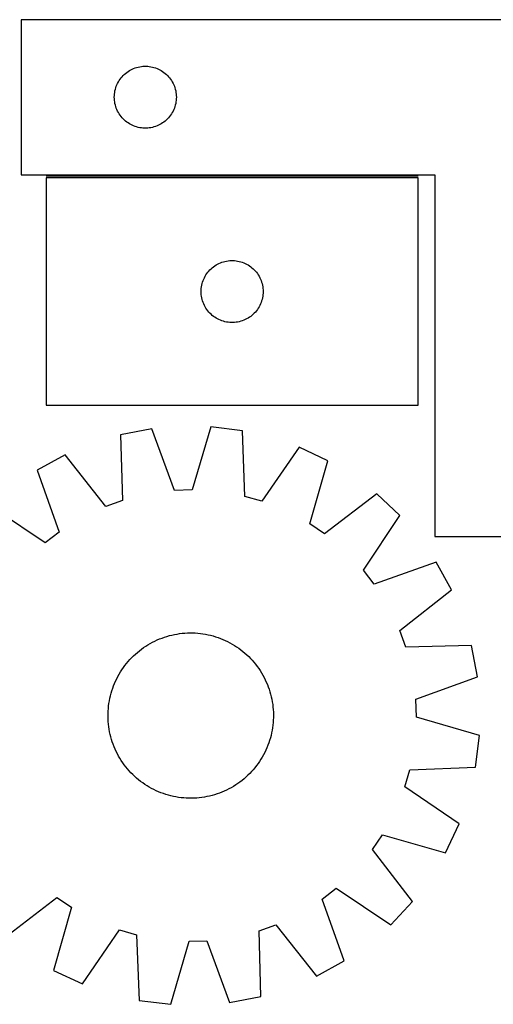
# Model space of a CAD drawing. Header units: millimetres. Extents: x 7 to 1466, y 7 to 485.
# Tile 2 of 6: x 257 to 486, y 9 to 485. Entities that reach past the tile are written whole.
import ezdxf

# ---------------------------------------------------------------- set-up
doc = ezdxf.new("R2010")
doc.units = ezdxf.units.MM
doc.layers.add('COMMON', color=5, linetype='CONTINUOUS', true_color=0x0000ff)
doc.layers.add('CUT', color=7, linetype='CONTINUOUS', true_color=0x000000)

msp = doc.modelspace()

# ---------------------------------------------------------------- linework, layer by layer
at = {"layer": 'COMMON'}
msp.add_line((450.135343, 409.698522), (270.135343, 409.698522), dxfattribs=at)
at = {"layer": 'CUT'}
for p, q in [((558.17184, 485.448522), (258.17184, 485.448522)), ((258.17184, 485.448522), (258.17184, 410.448522)), ((312.520922, 461.843381), (313.243704, 462.11586)), ((313.243704, 462.11586), (313.979556, 462.35077)), ((313.979556, 462.35077), (314.726524, 462.547488)), ((314.726524, 462.547488), (315.482629, 462.705491)), ((315.482629, 462.705491), (316.245865, 462.824362)), ((316.245865, 462.824362), (317.014208, 462.903785)), ((317.014208, 462.903785), (317.785621, 462.943549)), ((317.785621, 462.943549), (318.558059, 462.943549)), ((318.558059, 462.943549), (319.329472, 462.903785)), ((319.329472, 462.903785), (320.097815, 462.824362)), ((320.097815, 462.824362), (320.861051, 462.705491)), ((320.861051, 462.705491), (321.617156, 462.547488)), ((321.617156, 462.547488), (322.364125, 462.35077)), ((322.364125, 462.35077), (323.099976, 462.11586)), ((323.099976, 462.11586), (323.822758, 461.843381)), ((305.946415, 456.639838), (306.410043, 457.257664)), ((306.410043, 457.257664), (306.904861, 457.850804)), ((306.904861, 457.850804), (307.429557, 458.417684)), ((307.429557, 458.417684), (307.98274, 458.956802)), ((307.98274, 458.956802), (308.562942, 459.466729)), ((308.562942, 459.466729), (309.168626, 459.946111)), ((309.168626, 459.946111), (309.798184, 460.393677)), ((309.798184, 460.393677), (310.449948, 460.808241)), ((310.449948, 460.808241), (311.122189, 461.188704)), ((311.122189, 461.188704), (311.813124, 461.534056)), ((311.813124, 461.534056), (312.520922, 461.843381)), ((323.822758, 461.843381), (324.530556, 461.534056)), ((324.530556, 461.534056), (325.221491, 461.188704)), ((325.221491, 461.188704), (325.893732, 460.808241)), ((325.893732, 460.808241), (326.545496, 460.393677)), ((326.545496, 460.393677), (327.175054, 459.946111)), ((327.175054, 459.946111), (327.780738, 459.466729)), ((327.780738, 459.466729), (328.36094, 458.956802)), ((328.36094, 458.956802), (328.914123, 458.417684)), ((328.914123, 458.417684), (329.438819, 457.850804)), ((329.438819, 457.850804), (329.933637, 457.257664)), ((329.933637, 457.257664), (330.397265, 456.639838)), ((303.666424, 451.768589), (303.882309, 452.510244)), ((303.882309, 452.510244), (304.136088, 453.239803)), ((304.136088, 453.239803), (304.427086, 453.95533)), ((304.427086, 453.95533), (304.754534, 454.654929)), ((304.754534, 454.654929), (305.117561, 455.336743)), ((305.117561, 455.336743), (305.515207, 455.998965)), ((305.515207, 455.998965), (305.946415, 456.639838)), ((330.397265, 456.639838), (330.828473, 455.998965)), ((330.828473, 455.998965), (331.226119, 455.336743)), ((331.226119, 455.336743), (331.589146, 454.654929)), ((331.589146, 454.654929), (331.916594, 453.95533)), ((331.916594, 453.95533), (332.207592, 453.239803)), ((332.207592, 453.239803), (332.461371, 452.510244)), ((332.461371, 452.510244), (332.677256, 451.768589)), ((303.17184, 447.948522), (303.191729, 448.720703)), ((303.191729, 447.176341), (303.17184, 447.948522)), ((303.191729, 448.720703), (303.251342, 449.490837)), ((303.251342, 449.490837), (303.350522, 450.256881)), ((303.350522, 450.256881), (303.489005, 451.016803)), ((303.489005, 451.016803), (303.666424, 451.768589)), ((332.677256, 451.768589), (332.854675, 451.016803)), ((332.854675, 451.016803), (332.993158, 450.256881)), ((332.993158, 450.256881), (333.092338, 449.490837)), ((333.092338, 449.490837), (333.151951, 448.720703)), ((333.151951, 448.720703), (333.17184, 447.948522)), ((333.17184, 447.948522), (333.151951, 447.176341)), ((303.251342, 446.406207), (303.191729, 447.176341)), ((303.350522, 445.640163), (303.251342, 446.406207)), ((303.489005, 444.880241), (303.350522, 445.640163)), ((303.666424, 444.128455), (303.489005, 444.880241)), ((303.882309, 443.386799), (303.666424, 444.128455)), ((304.136088, 442.657241), (303.882309, 443.386799)), ((332.461371, 443.386799), (332.207592, 442.657241)), ((332.677256, 444.128455), (332.461371, 443.386799)), ((332.854675, 444.880241), (332.677256, 444.128455)), ((332.993158, 445.640163), (332.854675, 444.880241)), ((333.092338, 446.406207), (332.993158, 445.640163)), ((333.151951, 447.176341), (333.092338, 446.406207)), ((304.427086, 441.941713), (304.136088, 442.657241)), ((304.754534, 441.242115), (304.427086, 441.941713)), ((305.117561, 440.560301), (304.754534, 441.242115)), ((305.515207, 439.898079), (305.117561, 440.560301)), ((305.946415, 439.257205), (305.515207, 439.898079)), ((306.410043, 438.63938), (305.946415, 439.257205)), ((306.904861, 438.04624), (306.410043, 438.63938)), ((329.933637, 438.63938), (329.438819, 438.04624)), ((330.397265, 439.257205), (329.933637, 438.63938)), ((330.828473, 439.898079), (330.397265, 439.257205)), ((331.226119, 440.560301), (330.828473, 439.898079)), ((331.589146, 441.242115), (331.226119, 440.560301)), ((331.916594, 441.941713), (331.589146, 441.242115)), ((332.207592, 442.657241), (331.916594, 441.941713)), ((307.429557, 437.47936), (306.904861, 438.04624)), ((307.98274, 436.940241), (307.429557, 437.47936)), ((308.562942, 436.430315), (307.98274, 436.940241)), ((309.168626, 435.950933), (308.562942, 436.430315)), ((309.798184, 435.503367), (309.168626, 435.950933)), ((310.449948, 435.088802), (309.798184, 435.503367)), ((311.122189, 434.70834), (310.449948, 435.088802)), ((311.813124, 434.362988), (311.122189, 434.70834)), ((312.520922, 434.053662), (311.813124, 434.362988)), ((313.243704, 433.781183), (312.520922, 434.053662)), ((313.979556, 433.546274), (313.243704, 433.781183)), ((314.726524, 433.349556), (313.979556, 433.546274)), ((322.364125, 433.546274), (321.617156, 433.349556)), ((323.099976, 433.781183), (322.364125, 433.546274)), ((323.822758, 434.053662), (323.099976, 433.781183)), ((324.530556, 434.362988), (323.822758, 434.053662)), ((325.221491, 434.70834), (324.530556, 434.362988)), ((325.893732, 435.088802), (325.221491, 434.70834)), ((326.545496, 435.503367), (325.893732, 435.088802)), ((327.175054, 435.950933), (326.545496, 435.503367)), ((327.780738, 436.430315), (327.175054, 435.950933)), ((328.36094, 436.940241), (327.780738, 436.430315)), ((328.914123, 437.47936), (328.36094, 436.940241)), ((329.438819, 438.04624), (328.914123, 437.47936)), ((315.482629, 433.191553), (314.726524, 433.349556)), ((316.245865, 433.072682), (315.482629, 433.191553)), ((317.014208, 432.993259), (316.245865, 433.072682)), ((317.785621, 432.953495), (317.014208, 432.993259)), ((318.558059, 432.953495), (317.785621, 432.953495)), ((319.329472, 432.993259), (318.558059, 432.953495)), ((320.097815, 433.072682), (319.329472, 432.993259)), ((320.861051, 433.191553), (320.097815, 433.072682)), ((321.617156, 433.349556), (320.861051, 433.191553)), ((258.17184, 410.448522), (458.17184, 410.448522)), ((458.17184, 410.448522), (458.17184, 235.448522)), ((450.135343, 408.948521), (270.135343, 408.948521)), ((270.135343, 408.948521), (270.135343, 298.948521)), ((450.135343, 298.948521), (450.135343, 408.948521)), ((351.761687, 366.393676), (352.413451, 366.80824)), ((352.413451, 366.80824), (353.085692, 367.188703)), ((353.085692, 367.188703), (353.776627, 367.534055)), ((353.776627, 367.534055), (354.484424, 367.84338)), ((354.484424, 367.84338), (355.207207, 368.115859)), ((355.207207, 368.115859), (355.943058, 368.350769)), ((355.943058, 368.350769), (356.690027, 368.547487)), ((356.690027, 368.547487), (357.446131, 368.70549)), ((357.446131, 368.70549), (358.209367, 368.824361)), ((358.209367, 368.824361), (358.977711, 368.903784)), ((358.977711, 368.903784), (359.749124, 368.943548)), ((359.749124, 368.943548), (360.521561, 368.943548)), ((360.521561, 368.943548), (361.292975, 368.903784)), ((361.292975, 368.903784), (362.061318, 368.824361)), ((362.061318, 368.824361), (362.824554, 368.70549)), ((362.824554, 368.70549), (363.580659, 368.547487)), ((363.580659, 368.547487), (364.327627, 368.350769)), ((364.327627, 368.350769), (365.063478, 368.115859)), ((365.063478, 368.115859), (365.786261, 367.84338)), ((365.786261, 367.84338), (366.494059, 367.534055)), ((366.494059, 367.534055), (367.184994, 367.188703)), ((367.184994, 367.188703), (367.857235, 366.80824)), ((367.857235, 366.80824), (368.508998, 366.393676)), ((347.081064, 361.336742), (347.478709, 361.998964)), ((347.478709, 361.998964), (347.909918, 362.639837)), ((347.909918, 362.639837), (348.373546, 363.257663)), ((348.373546, 363.257663), (348.868364, 363.850803)), ((348.868364, 363.850803), (349.39306, 364.417683)), ((349.39306, 364.417683), (349.946243, 364.956801)), ((349.946243, 364.956801), (350.526445, 365.466728)), ((350.526445, 365.466728), (351.132128, 365.94611)), ((351.132128, 365.94611), (351.761687, 366.393676)), ((368.508998, 366.393676), (369.138557, 365.94611)), ((369.138557, 365.94611), (369.74424, 365.466728)), ((369.74424, 365.466728), (370.324443, 364.956801)), ((370.324443, 364.956801), (370.877625, 364.417683)), ((370.877625, 364.417683), (371.402322, 363.850803)), ((371.402322, 363.850803), (371.89714, 363.257663)), ((371.89714, 363.257663), (372.360768, 362.639837)), ((372.360768, 362.639837), (372.791976, 361.998964)), ((372.791976, 361.998964), (373.189621, 361.336742)), ((345.452507, 357.016802), (345.629927, 357.768588)), ((345.629927, 357.768588), (345.845812, 358.510243)), ((345.845812, 358.510243), (346.09959, 359.239802)), ((346.09959, 359.239802), (346.390589, 359.955329)), ((346.390589, 359.955329), (346.718036, 360.654928)), ((346.718036, 360.654928), (347.081064, 361.336742)), ((373.189621, 361.336742), (373.552649, 360.654928)), ((373.552649, 360.654928), (373.880096, 359.955329)), ((373.880096, 359.955329), (374.171095, 359.239802)), ((374.171095, 359.239802), (374.424873, 358.510243)), ((374.424873, 358.510243), (374.640759, 357.768588)), ((374.640759, 357.768588), (374.818178, 357.016802)), ((345.135343, 353.948521), (345.155231, 354.720702)), ((345.155231, 353.17634), (345.135343, 353.948521)), ((345.155231, 354.720702), (345.214845, 355.490836)), ((345.214845, 352.406206), (345.155231, 353.17634)), ((345.214845, 355.490836), (345.314024, 356.25688)), ((345.314024, 356.25688), (345.452507, 357.016802)), ((374.818178, 357.016802), (374.956661, 356.25688)), ((374.956661, 356.25688), (375.055841, 355.490836)), ((375.055841, 355.490836), (375.115454, 354.720702)), ((375.115454, 353.17634), (375.055841, 352.406206)), ((375.115454, 354.720702), (375.135343, 353.948521)), ((375.135343, 353.948521), (375.115454, 353.17634)), ((345.314024, 351.640162), (345.214845, 352.406206)), ((345.452507, 350.88024), (345.314024, 351.640162)), ((345.629927, 350.128454), (345.452507, 350.88024)), ((345.845812, 349.386798), (345.629927, 350.128454)), ((346.09959, 348.65724), (345.845812, 349.386798)), ((346.390589, 347.941712), (346.09959, 348.65724)), ((346.718036, 347.242114), (346.390589, 347.941712)), ((373.880096, 347.941712), (373.552649, 347.242114)), ((374.171095, 348.65724), (373.880096, 347.941712)), ((374.424873, 349.386798), (374.171095, 348.65724)), ((374.640759, 350.128454), (374.424873, 349.386798)), ((374.818178, 350.88024), (374.640759, 350.128454)), ((374.956661, 351.640162), (374.818178, 350.88024)), ((375.055841, 352.406206), (374.956661, 351.640162)), ((347.081064, 346.5603), (346.718036, 347.242114)), ((347.478709, 345.898078), (347.081064, 346.5603)), ((347.909918, 345.257204), (347.478709, 345.898078)), ((348.373546, 344.639379), (347.909918, 345.257204)), ((348.868364, 344.046239), (348.373546, 344.639379)), ((349.39306, 343.479359), (348.868364, 344.046239)), ((349.946243, 342.94024), (349.39306, 343.479359)), ((350.526445, 342.430314), (349.946243, 342.94024)), ((370.324443, 342.94024), (369.74424, 342.430314)), ((370.877625, 343.479359), (370.324443, 342.94024)), ((371.402322, 344.046239), (370.877625, 343.479359)), ((371.89714, 344.639379), (371.402322, 344.046239)), ((372.360768, 345.257204), (371.89714, 344.639379)), ((372.791976, 345.898078), (372.360768, 345.257204)), ((373.189621, 346.5603), (372.791976, 345.898078)), ((373.552649, 347.242114), (373.189621, 346.5603)), ((351.132128, 341.950932), (350.526445, 342.430314)), ((351.761687, 341.503366), (351.132128, 341.950932)), ((352.413451, 341.088801), (351.761687, 341.503366)), ((353.085692, 340.708339), (352.413451, 341.088801)), ((353.776627, 340.362987), (353.085692, 340.708339)), ((354.484424, 340.053661), (353.776627, 340.362987)), ((355.207207, 339.781182), (354.484424, 340.053661)), ((355.943058, 339.546273), (355.207207, 339.781182)), ((356.690027, 339.349555), (355.943058, 339.546273)), ((357.446131, 339.191552), (356.690027, 339.349555)), ((358.209367, 339.072681), (357.446131, 339.191552)), ((358.977711, 338.993258), (358.209367, 339.072681)), ((359.749124, 338.953494), (358.977711, 338.993258)), ((360.521561, 338.953494), (359.749124, 338.953494)), ((361.292975, 338.993258), (360.521561, 338.953494)), ((362.061318, 339.072681), (361.292975, 338.993258)), ((362.824554, 339.191552), (362.061318, 339.072681)), ((363.580659, 339.349555), (362.824554, 339.191552)), ((364.327627, 339.546273), (363.580659, 339.349555)), ((365.063478, 339.781182), (364.327627, 339.546273)), ((365.786261, 340.053661), (365.063478, 339.781182)), ((366.494059, 340.362987), (365.786261, 340.053661)), ((367.184994, 340.708339), (366.494059, 340.362987)), ((367.857235, 341.088801), (367.184994, 340.708339)), ((368.508998, 341.503366), (367.857235, 341.088801)), ((369.138557, 341.950932), (368.508998, 341.503366)), ((369.74424, 342.430314), (369.138557, 341.950932)), ((270.135343, 298.948521), (450.135343, 298.948521)), ((321.3176, 287.582107), (306.207828, 284.679466)), ((332.280763, 257.76963), (321.3176, 287.582107)), ((349.84118, 288.515498), (340.85052, 258.050062)), ((365.108393, 286.606898), (349.84118, 288.515498)), ((366.322418, 254.865743), (365.108393, 286.606898)), ((306.207828, 284.679466), (307.071539, 252.926848)), ((392.524363, 278.680335), (374.5594, 252.48425)), ((406.454555, 272.147319), (392.524363, 278.680335)), ((279.368725, 274.977488), (265.895443, 267.547735)), ((299.007875, 250.011941), (279.368725, 274.977488)), ((397.800606, 241.584533), (406.454555, 272.147319)), ((265.895443, 267.547735), (276.52898, 237.616103)), ((340.85052, 258.050062), (332.280763, 257.76963)), ((307.071539, 252.926848), (299.007875, 250.011941)), ((374.5594, 252.48425), (366.322418, 254.865743)), ((430.079249, 256.136709), (404.898519, 236.774231)), ((441.308837, 245.618776), (430.079249, 256.136709)), ((269.760735, 232.352052), (243.368015, 250.026867)), ((423.634022, 219.226056), (441.308837, 245.618776)), ((404.898519, 236.774231), (397.800606, 241.584533)), ((276.52898, 237.616103), (269.760735, 232.352052)), ((458.17184, 235.448522), (558.17184, 235.448522)), ((428.898073, 212.457811), (423.634022, 219.226056)), ((458.829705, 223.091349), (428.898073, 212.457811)), ((466.259458, 209.618067), (458.829705, 223.091349)), ((441.293911, 189.978917), (466.259458, 209.618067)), ((323.913242, 185.415707), (325.069727, 185.907184)), ((325.069727, 185.907184), (326.241079, 186.362091)), ((326.241079, 186.362091), (327.426142, 186.779982)), ((327.426142, 186.779982), (328.623746, 187.160442)), ((328.623746, 187.160442), (329.83271, 187.503097)), ((329.83271, 187.503097), (331.051841, 187.807609)), ((331.051841, 187.807609), (332.279935, 188.073676)), ((332.279935, 188.073676), (333.515781, 188.301037)), ((333.515781, 188.301037), (334.758158, 188.489467)), ((334.758158, 188.489467), (336.005841, 188.63878)), ((336.005841, 188.63878), (337.257598, 188.748828)), ((337.257598, 188.748828), (338.512194, 188.819504)), ((338.512194, 188.819504), (339.768391, 188.850736)), ((339.768391, 188.850736), (341.02495, 188.842496)), ((341.02495, 188.842496), (342.280629, 188.794789)), ((342.280629, 188.794789), (343.53419, 188.707665)), ((343.53419, 188.707665), (344.784397, 188.581208)), ((344.784397, 188.581208), (346.030014, 188.415544)), ((346.030014, 188.415544), (347.269813, 188.210836)), ((347.269813, 188.210836), (348.50257, 187.967285)), ((348.50257, 187.967285), (349.727069, 187.685133)), ((349.727069, 187.685133), (350.9421, 187.364658)), ((350.9421, 187.364658), (352.146466, 187.006176)), ((352.146466, 187.006176), (353.338978, 186.610041)), ((353.338978, 186.610041), (354.518458, 186.176643)), ((354.518458, 186.176643), (355.683743, 185.706411)), ((444.208818, 181.915252), (441.293911, 189.978917)), ((315.329936, 180.232971), (316.327863, 180.996613)), ((316.327863, 180.996613), (317.349284, 181.728532)), ((317.349284, 181.728532), (318.393191, 182.428007)), ((318.393191, 182.428007), (319.458554, 183.094347)), ((319.458554, 183.094347), (320.544321, 183.726894)), ((320.544321, 183.726894), (321.649422, 184.325024)), ((321.649422, 184.325024), (322.772765, 184.888147)), ((322.772765, 184.888147), (323.913242, 185.415707)), ((355.683743, 185.706411), (356.833682, 185.199809)), ((356.833682, 185.199809), (357.967142, 184.657336)), ((357.967142, 184.657336), (359.083002, 184.079527)), ((359.083002, 184.079527), (360.180163, 183.466954)), ((360.180163, 183.466954), (361.25754, 182.820221)), ((361.25754, 182.820221), (362.314072, 182.139965)), ((362.314072, 182.139965), (363.348715, 181.426859)), ((363.348715, 181.426859), (364.360448, 180.681606)), ((475.961436, 182.778964), (444.208818, 181.915252)), ((478.864078, 167.669192), (475.961436, 182.778964)), ((310.726319, 175.966354), (311.5925, 176.876704)), ((311.5925, 176.876704), (312.486848, 177.759398)), ((312.486848, 177.759398), (313.408481, 178.613564)), ((313.408481, 178.613564), (314.356489, 179.43836)), ((314.356489, 179.43836), (315.329936, 180.232971)), ((364.360448, 180.681606), (365.348273, 179.904941)), ((365.348273, 179.904941), (366.311215, 179.097631)), ((366.311215, 179.097631), (367.248324, 178.260472)), ((367.248324, 178.260472), (368.158674, 177.394292)), ((368.158674, 177.394292), (369.041368, 176.499944)), ((369.041368, 176.499944), (369.895534, 175.578311)), ((306.846826, 171.032102), (307.559932, 172.066745)), ((307.559932, 172.066745), (308.305186, 173.078478)), ((308.305186, 173.078478), (309.081851, 174.066303)), ((309.081851, 174.066303), (309.889161, 175.029245)), ((309.889161, 175.029245), (310.726319, 175.966354)), ((369.895534, 175.578311), (370.72033, 174.630303)), ((370.72033, 174.630303), (371.514941, 173.656855)), ((371.514941, 173.656855), (372.278583, 172.658928)), ((372.278583, 172.658928), (373.010502, 171.637508)), ((373.010502, 171.637508), (373.709977, 170.593601)), ((304.329456, 166.685171), (304.907264, 167.801032)), ((304.907264, 167.801032), (305.519837, 168.898192)), ((305.519837, 168.898192), (306.166571, 169.97557)), ((306.166571, 169.97557), (306.846826, 171.032102)), ((373.709977, 170.593601), (374.376317, 169.528238)), ((374.376317, 169.528238), (375.008864, 168.44247)), ((375.008864, 168.44247), (375.606994, 167.33737)), ((375.606994, 167.33737), (376.170117, 166.214027)), ((449.0516, 156.706028), (478.864078, 167.669192)), ((301.980616, 160.864496), (302.376751, 162.057008)), ((302.376751, 162.057008), (302.810148, 163.236488)), ((302.810148, 163.236488), (303.280381, 164.401773)), ((303.280381, 164.401773), (303.786983, 165.551712)), ((303.786983, 165.551712), (304.329456, 166.685171)), ((376.170117, 166.214027), (376.697677, 165.07355)), ((376.697677, 165.07355), (377.189154, 163.917065)), ((377.189154, 163.917065), (377.644062, 162.745713)), ((377.644062, 162.745713), (378.061952, 161.56065)), ((300.775956, 155.987843), (301.019506, 157.2206)), ((301.019506, 157.2206), (301.301658, 158.445098)), ((301.301658, 158.445098), (301.622133, 159.66013)), ((301.622133, 159.66013), (301.980616, 160.864496)), ((378.061952, 161.56065), (378.442413, 160.363045)), ((378.442413, 160.363045), (378.785068, 159.154081)), ((378.785068, 159.154081), (379.089579, 157.93495)), ((379.089579, 157.93495), (379.355647, 156.706856)), ((300.279127, 152.25222), (300.405583, 153.502427)), ((300.405583, 153.502427), (300.571248, 154.748044)), ((300.571248, 154.748044), (300.775956, 155.987843)), ((379.355647, 156.706856), (379.583007, 155.471011)), ((379.583007, 155.471011), (379.771437, 154.228634)), ((379.771437, 154.228634), (379.92075, 152.980951)), ((379.92075, 152.980951), (380.030798, 151.729194)), ((449.332033, 148.136272), (449.0516, 156.706028)), ((300.136055, 148.486421), (300.144296, 149.742979)), ((300.167288, 147.230224), (300.136055, 148.486421)), ((300.144296, 149.742979), (300.192002, 150.998659)), ((300.192002, 150.998659), (300.279127, 152.25222)), ((380.030798, 151.729194), (380.101474, 150.474597)), ((380.124466, 147.961842), (380.07676, 146.706162)), ((380.101474, 150.474597), (380.132706, 149.2184)), ((380.132706, 149.2184), (380.124466, 147.961842)), ((479.797469, 139.145612), (449.332033, 148.136272)), ((300.237963, 145.975628), (300.167288, 147.230224)), ((300.348012, 144.72387), (300.237963, 145.975628)), ((300.497325, 143.476188), (300.348012, 144.72387)), ((300.685754, 142.23381), (300.497325, 143.476188)), ((379.697514, 142.956778), (379.492806, 141.716979)), ((379.863178, 144.202395), (379.697514, 142.956778)), ((379.989635, 145.452601), (379.863178, 144.202395)), ((380.07676, 146.706162), (379.989635, 145.452601)), ((300.913115, 140.997965), (300.685754, 142.23381)), ((301.179183, 139.769871), (300.913115, 140.997965)), ((301.483694, 138.55074), (301.179183, 139.769871)), ((301.826349, 137.341776), (301.483694, 138.55074)), ((378.967103, 139.259723), (378.646628, 138.044691)), ((379.249255, 140.484222), (378.967103, 139.259723)), ((379.492806, 141.716979), (379.249255, 140.484222)), ((477.888868, 123.878399), (479.797469, 139.145612)), ((302.20681, 136.144172), (301.826349, 137.341776)), ((302.6247, 134.959108), (302.20681, 136.144172)), ((303.079608, 133.787756), (302.6247, 134.959108)), ((303.571085, 132.631271), (303.079608, 133.787756)), ((377.458613, 134.468334), (376.988381, 133.303049)), ((377.892011, 135.647814), (377.458613, 134.468334)), ((378.288146, 136.840325), (377.892011, 135.647814)), ((378.646628, 138.044691), (378.288146, 136.840325)), ((304.098645, 131.490795), (303.571085, 132.631271)), ((304.661768, 130.367452), (304.098645, 131.490795)), ((305.259898, 129.262351), (304.661768, 130.367452)), ((305.892445, 128.176584), (305.259898, 129.262351)), ((374.748925, 128.806629), (374.102191, 127.729251)), ((375.361498, 129.90379), (374.748925, 128.806629)), ((375.939306, 131.01965), (375.361498, 129.90379)), ((376.481779, 132.153109), (375.939306, 131.01965)), ((376.988381, 133.303049), (376.481779, 132.153109)), ((306.558785, 127.111221), (305.892445, 128.176584)), ((307.258259, 126.067314), (306.558785, 127.111221)), ((307.990179, 125.045893), (307.258259, 126.067314)), ((308.753821, 124.047966), (307.990179, 125.045893)), ((309.548432, 123.074519), (308.753821, 124.047966)), ((371.963576, 124.626343), (371.186911, 123.638518)), ((372.708829, 125.638077), (371.963576, 124.626343)), ((373.421936, 126.67272), (372.708829, 125.638077)), ((374.102191, 127.729251), (373.421936, 126.67272)), ((446.147713, 122.664373), (477.888868, 123.878399)), ((310.373227, 122.126511), (309.548432, 123.074519)), ((311.227393, 121.204878), (310.373227, 122.126511)), ((312.110087, 120.31053), (311.227393, 121.204878)), ((313.020438, 119.444349), (312.110087, 120.31053)), ((313.957546, 118.607191), (313.020438, 119.444349)), ((366.860281, 119.091257), (365.912273, 118.266462)), ((367.781914, 119.945423), (366.860281, 119.091257)), ((368.676262, 120.828117), (367.781914, 119.945423)), ((369.542443, 121.738468), (368.676262, 120.828117)), ((370.379601, 122.675576), (369.542443, 121.738468)), ((371.186911, 123.638518), (370.379601, 122.675576)), ((443.76622, 114.427392), (446.147713, 122.664373)), ((314.920488, 117.799881), (313.957546, 118.607191)), ((315.908313, 117.023216), (314.920488, 117.799881)), ((316.920047, 116.277962), (315.908313, 117.023216)), ((317.95469, 115.564856), (316.920047, 116.277962)), ((319.011221, 114.8846), (317.95469, 115.564856)), ((320.088599, 114.237867), (319.011221, 114.8846)), ((360.810208, 114.610475), (359.72444, 113.977928)), ((361.875571, 115.276814), (360.810208, 114.610475)), ((362.919478, 115.976289), (361.875571, 115.276814)), ((363.940899, 116.708209), (362.919478, 115.976289)), ((364.938825, 117.471851), (363.940899, 116.708209)), ((365.912273, 118.266462), (364.938825, 117.471851)), ((469.962305, 96.462429), (443.76622, 114.427392)), ((321.18576, 113.625294), (320.088599, 114.237867)), ((322.30162, 113.047486), (321.18576, 113.625294)), ((323.435079, 112.505013), (322.30162, 113.047486)), ((324.585019, 111.99841), (323.435079, 112.505013)), ((325.750304, 111.528178), (324.585019, 111.99841)), ((326.929784, 111.094781), (325.750304, 111.528178)), ((328.122295, 110.698645), (326.929784, 111.094781)), ((329.326661, 110.340163), (328.122295, 110.698645)), ((330.541693, 110.019688), (329.326661, 110.340163)), ((331.766192, 109.737536), (330.541693, 110.019688)), ((332.998949, 109.493986), (331.766192, 109.737536)), ((347.988827, 109.631145), (346.752981, 109.403784)), ((349.216921, 109.897212), (347.988827, 109.631145)), ((350.436051, 110.201724), (349.216921, 109.897212)), ((351.645015, 110.544379), (350.436051, 110.201724)), ((352.84262, 110.924839), (351.645015, 110.544379)), ((354.027683, 111.34273), (352.84262, 110.924839)), ((355.199035, 111.797638), (354.027683, 111.34273)), ((356.35552, 112.289114), (355.199035, 111.797638)), ((357.495997, 112.816674), (356.35552, 112.289114)), ((358.61934, 113.379797), (357.495997, 112.816674)), ((359.72444, 113.977928), (358.61934, 113.379797)), ((334.238748, 109.289277), (332.998949, 109.493986)), ((335.484365, 109.123613), (334.238748, 109.289277)), ((336.734571, 108.997156), (335.484365, 109.123613)), ((337.988133, 108.910032), (336.734571, 108.997156)), ((339.243812, 108.862326), (337.988133, 108.910032)), ((340.50037, 108.854085), (339.243812, 108.862326)), ((341.756568, 108.885318), (340.50037, 108.854085)), ((343.011164, 108.955993), (341.756568, 108.885318)), ((344.262921, 109.066042), (343.011164, 108.955993)), ((345.510604, 109.215354), (344.262921, 109.066042)), ((346.752981, 109.403784), (345.510604, 109.215354)), ((463.42929, 82.532237), (469.962305, 96.462429)), ((428.056201, 84.088273), (432.866503, 91.186186)), ((432.866503, 91.186186), (463.42929, 82.532237)), ((447.418679, 58.907542), (428.056201, 84.088273)), ((403.739782, 60.088719), (410.508026, 65.35277)), ((410.508026, 65.35277), (436.900746, 47.677955)), ((250.189512, 41.568112), (275.370243, 60.930591)), ((275.370243, 60.930591), (282.468156, 56.120289)), ((414.373319, 30.157086), (403.739782, 60.088719)), ((436.900746, 47.677955), (447.418679, 58.907542)), ((282.468156, 56.120289), (273.814207, 25.557502)), ((373.197222, 44.777973), (381.260887, 47.692881)), ((381.260887, 47.692881), (400.900037, 22.727334)), ((287.744399, 19.024487), (305.709362, 45.220572)), ((305.709362, 45.220572), (313.946343, 42.839078)), ((374.060934, 13.025355), (373.197222, 44.777973)), ((313.946343, 42.839078), (315.160369, 11.097924)), ((330.427582, 9.189323), (339.418242, 39.654759)), ((339.418242, 39.654759), (347.987999, 39.935191)), ((347.987999, 39.935191), (358.951162, 10.122714)), ((400.900037, 22.727334), (414.373319, 30.157086)), ((273.814207, 25.557502), (287.744399, 19.024487)), ((315.160369, 11.097924), (330.427582, 9.189323)), ((358.951162, 10.122714), (374.060934, 13.025355))]:
    msp.add_line(p, q, dxfattribs=at)

doc.saveas('drawing.dxf')
